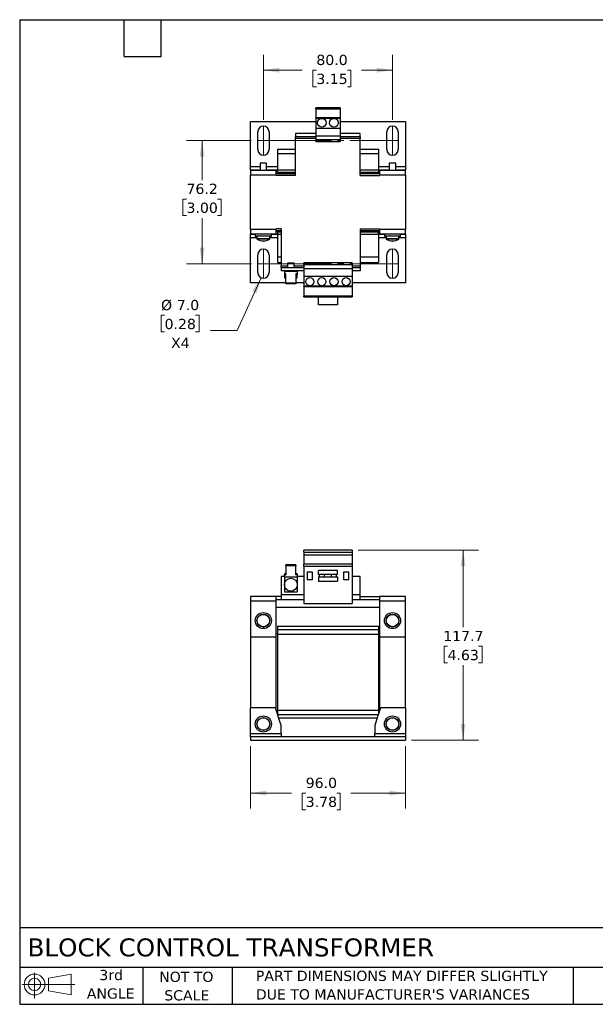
# Model space of a CAD drawing. Header units: millimetres. Extents: x 19 to 819, y 19 to 629.
# Tile 1 of 2: x 19 to 376, y 19 to 629. Entities that reach past the tile are written whole.
import ezdxf

# ---------------------------------------------------------------- set-up
doc = ezdxf.new("R2010")
doc.units = ezdxf.units.MM
doc.header["$LTSCALE"] = 3
doc.linetypes.add('SLD-Center', pattern=[19.05, 15.24, -1.27, 1.27, -1.27])
doc.linetypes.add('SLD-Solid', pattern=[0])
doc.layers.add('TEXT', color=140, linetype='SLD-Solid', lineweight=25)
doc.styles.add('SLDTEXTSTYLE0', font='VERDANA.TTF')
doc.dimstyles.new('SLDDIMSTYLE0', dxfattribs={"dimtxt": 6.474023, "dimasz": 9.906, "dimexe": 0, "dimexo": 0.0625, "dimgap": 1.618506, "dimtad": 0, "dimtih": 1, "dimtoh": 1, "dimrnd": 1e-09, "dimzin": 4, "dimdsep": 46, "dimtxsty": 'SLDTEXTSTYLE0', "dimsah": 1, "dimcen": 0.09, "dimadec": 0, "dimazin": 1, "dimtfac": 1, "dimtofl": 0, "dimtmove": 0, "dimatfit": 3, "dimfxl": 0, "dimfrac": 2, "dimtolj": 1, "dimtzin": 12, "dimarcsym": 0})
doc.dimstyles.new('SLDDIMSTYLE1', dxfattribs={"dimtxt": 6.474023, "dimasz": 9.906, "dimexe": 0, "dimexo": 0.0625, "dimgap": 1.618506, "dimtad": 0, "dimtih": 1, "dimtoh": 1, "dimrnd": 1e-09, "dimzin": 12, "dimdsep": 46, "dimtxsty": 'SLDTEXTSTYLE0', "dimsah": 1, "dimcen": 0.09, "dimadec": 0, "dimazin": 3, "dimtfac": 1, "dimtofl": 0, "dimtmove": 0, "dimatfit": 3, "dimfxl": 0, "dimfrac": 2, "dimtolj": 1, "dimtzin": 12, "dimarcsym": 0})
doc.dimstyles.new('SLDDIMSTYLE3', dxfattribs={"dimtxt": 6.474023, "dimasz": 9.906, "dimexe": 0, "dimexo": 0.0625, "dimgap": 1.618506, "dimtad": 0, "dimtih": 1, "dimtoh": 1, "dimrnd": 1e-09, "dimzin": 4, "dimdsep": 46, "dimtxsty": 'SLDTEXTSTYLE0', "dimsah": 1, "dimcen": 0, "dimadec": 0, "dimazin": 1, "dimtfac": 1, "dimtofl": 0, "dimtmove": 0, "dimatfit": 3, "dimfxl": 0, "dimfrac": 2, "dimtolj": 1, "dimtzin": 12, "dimarcsym": 0})

# ---------------------------------------------------------------- blocks, each defined once
blk = doc.blocks.new('Block11')
at = {"color": 7, "linetype": 'SLD-Solid', "lineweight": 18}
for p, q in [((7.77, 15.93), (7.77, 0)), ((16.44, 12.5), (30.53, 15.1)), ((16.44, 4.79), (16.44, 12.5)), ((30.53, 15.1), (30.53, 2.19)), ((0, 8.65), (32.62, 8.65)), ((16.44, 4.79), (30.53, 2.19))]:
    blk.add_line(p, q, dxfattribs=at)
for radius in [6.45, 3.86]:
    blk.add_circle((7.77, 8.65), radius, dxfattribs=at)
blk = doc.blocks.new('Block12')
at = {"color": 7, "linetype": 'Continuous'}
blk.add_blockref('Block11', (0, 0), dxfattribs=at)
blk = doc.blocks.new('_D')
at = {"color": 7, "linetype": 'SLD-Solid', "lineweight": 0}
for p, q in [((162.03, 178.81), (162.03, 140.29)), ((258.03, 178.81), (258.03, 140.29)), ((162.03, 149.82), (187.49, 149.82)), ((196.27, 149.82), (194.09, 149.82)), ((194.09, 149.82), (194.09, 139.53)), ((215.5, 149.82), (217.68, 149.82)), ((217.68, 149.82), (217.68, 139.53)), ((258.03, 149.82), (224.28, 149.82)), ((194.09, 139.53), (196.27, 139.53)), ((217.68, 139.53), (215.5, 139.53))]:
    blk.add_line(p, q, dxfattribs=at)
at = {"color": 7, "linetype": 'SLD-Solid', "lineweight": 18}
for points in [[(162.03, 149.82), (171.93, 148.29), (171.93, 151.34)], [(258.03, 149.82), (248.12, 151.34), (248.12, 148.29)]]:
    blk.add_solid(points, dxfattribs=at)
at = {"color": 7, "linetype": 'SLD-Solid', "lineweight": 18, "char_height": 6.35, "attachment_point": 1, "style": 'SLDTEXTSTYLE0'}
for s, insert in [('96.0', (196.27, 159.33)), ('3.78', (196.27, 147.59))]:
    blk.add_mtext(s, dxfattribs=dict(at, insert=insert))
blk = doc.blocks.new('_D_1')
at = {"color": 7, "linetype": 'SLD-Solid', "lineweight": 0}
for p, q in [((228.84, 300.32), (303.28, 300.32)), ((293.75, 300.32), (293.75, 252.46)), ((284.14, 240.72), (281.96, 240.72)), ((281.96, 240.72), (281.96, 230.43)), ((303.37, 240.72), (305.55, 240.72)), ((305.55, 240.72), (305.55, 230.43)), ((281.96, 230.43), (284.14, 230.43)), ((293.75, 182.62), (293.75, 228.98)), ((305.55, 230.43), (303.37, 230.43)), ((261.84, 182.62), (303.28, 182.62))]:
    blk.add_line(p, q, dxfattribs=at)
at = {"color": 7, "linetype": 'SLD-Solid', "lineweight": 18}
for points in [[(293.75, 300.32), (292.23, 290.42), (295.28, 290.42)], [(293.75, 182.62), (295.28, 192.53), (292.23, 192.53)]]:
    blk.add_solid(points, dxfattribs=at)
at = {"color": 7, "linetype": 'SLD-Solid', "lineweight": 18, "char_height": 6.35, "attachment_point": 1, "style": 'SLDTEXTSTYLE0'}
for s, insert in [('117.7', (281.44, 250.23)), ('4.63', (284.14, 238.49))]:
    blk.add_mtext(s, dxfattribs=dict(at, insert=insert))
blk = doc.blocks.new('_D_7')
at = {"color": 7, "linetype": 'SLD-Solid', "lineweight": 0}
for p, q in [((162.71, 553.77), (122.5, 553.77)), ((132.03, 553.77), (132.03, 529.35)), ((122.41, 517.61), (120.23, 517.61)), ((120.23, 517.61), (120.23, 507.32)), ((141.65, 517.61), (143.82, 517.61)), ((143.82, 517.61), (143.82, 507.32)), ((120.23, 507.32), (122.41, 507.32)), ((143.82, 507.32), (141.65, 507.32)), ((132.03, 477.57), (132.03, 505.87)), ((162.71, 477.57), (122.5, 477.57))]:
    blk.add_line(p, q, dxfattribs=at)
at = {"color": 7, "linetype": 'SLD-Solid', "lineweight": 18}
for points in [[(132.03, 553.77), (130.5, 543.86), (133.55, 543.86)], [(132.03, 477.57), (133.55, 487.47), (130.5, 487.47)]]:
    blk.add_solid(points, dxfattribs=at)
at = {"color": 7, "linetype": 'SLD-Solid', "lineweight": 18, "char_height": 6.35, "attachment_point": 1, "style": 'SLDTEXTSTYLE0'}
for s, insert in [('76.2', (122.41, 527.13)), ('3.00', (122.41, 515.39))]:
    blk.add_mtext(s, dxfattribs=dict(at, insert=insert))
blk = doc.blocks.new('_D_8')
at = {"color": 7, "linetype": 'SLD-Solid', "lineweight": 0}
for p, q in [((170.02, 566.58), (170.02, 606.94)), ((250.03, 566.58), (250.03, 606.94)), ((170.02, 597.41), (194.09, 597.41)), ((202.86, 597.41), (200.69, 597.41)), ((200.69, 597.41), (200.69, 587.12)), ((222.1, 597.41), (224.27, 597.41)), ((224.27, 597.41), (224.27, 587.12)), ((250.03, 597.41), (230.87, 597.41)), ((200.69, 587.12), (202.86, 587.12)), ((224.27, 587.12), (222.1, 587.12))]:
    blk.add_line(p, q, dxfattribs=at)
at = {"color": 7, "linetype": 'SLD-Solid', "lineweight": 18}
for points in [[(170.02, 597.41), (179.93, 595.89), (179.93, 598.94)], [(250.03, 597.41), (240.13, 598.94), (240.13, 595.89)]]:
    blk.add_solid(points, dxfattribs=at)
at = {"color": 7, "linetype": 'SLD-Solid', "lineweight": 18, "char_height": 6.35, "attachment_point": 1, "style": 'SLDTEXTSTYLE0'}
for s, insert in [('80.0', (202.86, 606.93)), ('3.15', (202.86, 595.19))]:
    blk.add_mtext(s, dxfattribs=dict(at, insert=insert))
blk = doc.blocks.new('_D_9')
at = {"color": 7, "linetype": 'SLD-Solid', "lineweight": 0}
for p, q in [((168.58, 468.88), (153.84, 436.25)), ((108.82, 445.65), (106.65, 445.65)), ((106.65, 445.65), (106.65, 435.37)), ((128.06, 445.65), (130.24, 445.65)), ((130.24, 445.65), (130.24, 435.37)), ((106.65, 435.37), (108.82, 435.37)), ((130.24, 435.37), (128.06, 435.37)), ((153.84, 436.25), (137.17, 436.25))]:
    blk.add_line(p, q, dxfattribs=at)
at = {"color": 7, "linetype": 'SLD-Solid', "lineweight": 18}
blk.add_solid([(168.58, 468.88), (163.11, 460.48), (165.89, 459.22)], dxfattribs=at)
at = {"color": 7, "linetype": 'SLD-Solid', "lineweight": 18, "char_height": 6.35, "attachment_point": 1, "style": 'SLDTEXTSTYLE0'}
for s, insert in [('%%c', (106.63, 455.17)), ('7.0', (116.4, 455.17)), ('0.28', (108.82, 443.43)), ('X4', (112.85, 431.69))]:
    blk.add_mtext(s, dxfattribs=dict(at, insert=insert))

msp = doc.modelspace()

# ---------------------------------------------------------------- linework, layer by layer
for p, q in [((217.526, 574.165), (202.526, 574.165)), ((202.526, 573.561), (202.526, 574.165)), ((202.526, 573.561), (217.526, 573.561)), ((202.526, 573.561), (202.526, 567.915)), ((217.526, 574.165), (217.526, 573.561)), ((217.526, 573.561), (217.526, 567.915)), ((217.526, 567.915), (202.526, 567.915)), ((202.526, 567.686), (202.526, 567.915)), ((202.526, 567.686), (217.526, 567.686)), ((202.526, 567.686), (202.526, 561.515)), ((217.526, 567.915), (217.526, 567.686)), ((217.526, 567.686), (217.526, 561.515)), ((162.026, 565.665), (202.526, 565.665)), ((162.026, 537.665), (162.026, 565.665)), ((202.526, 561.515), (217.526, 561.515)), ((202.526, 561.515), (202.526, 556.665)), ((217.526, 565.665), (258.026, 565.665)), ((217.526, 561.515), (217.526, 556.665)), ((258.026, 565.665), (258.026, 537.665)), ((166.521, 548.265), (166.521, 559.265)), ((173.521, 559.265), (173.521, 548.265)), ((190.026, 558.165), (190.026, 556.165)), ((202.526, 558.165), (190.026, 558.165)), ((202.526, 556.165), (190.026, 556.165)), ((190.026, 555.165), (190.026, 556.165)), ((202.526, 555.165), (190.026, 555.165)), ((190.026, 532.165), (190.026, 555.165)), ((202.526, 556.665), (217.526, 556.665)), ((202.526, 556.665), (202.526, 554.165)), ((230.026, 558.165), (217.526, 558.165)), ((217.526, 556.665), (217.526, 554.165)), ((230.026, 556.165), (217.526, 556.165)), ((230.026, 555.165), (217.526, 555.165)), ((230.026, 556.165), (230.026, 558.165)), ((230.026, 556.165), (230.026, 555.165)), ((230.026, 532.165), (230.026, 555.165)), ((246.531, 548.265), (246.531, 559.265)), ((253.531, 559.265), (253.531, 548.265)), ((217.526, 554.165), (202.526, 554.165)), ((202.526, 553.182), (202.526, 554.165)), ((202.526, 553.182), (217.526, 553.182)), ((217.526, 554.165), (217.526, 553.182)), ((178.726, 548.407), (190.026, 548.407)), ((178.726, 548.407), (178.726, 545.515)), ((190.026, 545.515), (178.726, 545.515)), ((178.726, 545.515), (178.726, 535.515)), ((230.026, 548.407), (241.326, 548.407)), ((241.326, 545.515), (230.026, 545.515)), ((241.326, 548.407), (241.326, 545.515)), ((241.326, 545.515), (241.326, 535.515)), ((162.026, 535.665), (162.026, 537.665)), ((162.026, 537.665), (168.026, 537.665)), ((168.026, 539.815), (168.026, 535.515)), ((172.026, 539.815), (168.026, 539.815)), ((172.026, 535.515), (172.026, 539.815)), ((172.026, 537.665), (178.726, 537.665)), ((241.326, 537.665), (248.026, 537.665)), ((248.026, 539.815), (248.026, 535.515)), ((252.026, 539.815), (248.026, 539.815)), ((252.026, 535.515), (252.026, 539.815)), ((252.026, 537.665), (258.026, 537.665)), ((258.026, 537.665), (258.026, 535.665)), ((162.026, 535.665), (168.026, 535.665)), ((162.026, 535.515), (162.026, 535.665)), ((162.026, 535.515), (178.026, 535.515)), ((162.026, 535.515), (162.026, 532.515)), ((162.026, 498.815), (162.026, 532.515)), ((162.026, 532.515), (178.026, 532.515)), ((172.026, 535.665), (177.526, 535.665)), ((177.526, 535.515), (177.526, 535.665)), ((177.526, 535.665), (178.726, 535.665)), ((178.026, 532.515), (178.026, 535.515)), ((178.026, 533.665), (178.726, 533.665)), ((190.026, 533.415), (178.026, 533.415)), ((178.026, 532.515), (178.026, 532.165)), ((190.026, 532.165), (178.026, 532.165)), ((190.026, 535.515), (178.726, 535.515)), ((178.726, 534.215), (178.726, 535.515)), ((178.726, 534.215), (190.026, 534.215)), ((178.726, 534.215), (178.726, 533.515)), ((178.726, 533.515), (190.026, 533.515)), ((178.726, 533.515), (178.726, 533.415)), ((241.326, 535.515), (230.026, 535.515)), ((230.026, 534.215), (241.326, 534.215)), ((230.026, 533.515), (241.326, 533.515)), ((242.026, 533.415), (230.026, 533.415)), ((230.026, 532.165), (242.026, 532.165)), ((241.326, 535.665), (242.526, 535.665)), ((241.326, 535.515), (241.326, 534.215)), ((241.326, 534.215), (241.326, 533.515)), ((241.326, 533.665), (242.026, 533.665)), ((241.326, 533.515), (241.326, 533.415)), ((242.026, 535.515), (258.026, 535.515)), ((242.026, 535.515), (242.026, 532.515)), ((242.026, 532.515), (242.026, 532.165)), ((242.026, 532.515), (258.026, 532.515)), ((242.526, 535.665), (248.026, 535.665)), ((242.526, 535.515), (242.526, 535.665)), ((252.026, 535.665), (258.026, 535.665)), ((258.026, 535.665), (258.026, 535.515)), ((258.026, 532.515), (258.026, 535.515)), ((258.026, 532.515), (258.026, 498.815)), ((178.026, 498.815), (162.026, 498.815)), ((162.026, 498.815), (162.026, 495.815)), ((178.026, 495.815), (162.026, 495.815)), ((162.026, 495.665), (162.026, 495.815)), ((165.026, 495.665), (162.026, 495.665)), ((162.026, 493.665), (162.026, 495.665)), ((165.026, 495.815), (165.026, 494.815)), ((165.026, 494.815), (165.026, 494.665)), ((165.026, 494.815), (175.026, 494.815)), ((165.026, 494.665), (166.026, 494.665)), ((166.026, 494.815), (166.026, 493.271)), ((174.026, 493.271), (174.026, 494.815)), ((174.026, 494.665), (175.026, 494.665)), ((175.026, 494.815), (175.026, 495.815)), ((177.526, 495.665), (175.026, 495.665)), ((175.026, 494.665), (175.026, 494.815)), ((177.526, 495.815), (177.526, 495.665)), ((178.726, 495.665), (177.526, 495.665)), ((178.026, 498.815), (178.026, 499.165)), ((181.026, 499.165), (178.026, 499.165)), ((178.026, 495.815), (178.026, 498.815)), ((181.026, 497.915), (178.026, 497.915)), ((178.726, 497.665), (178.026, 497.665)), ((178.726, 497.915), (178.726, 497.815)), ((178.726, 497.815), (181.026, 497.815)), ((178.726, 497.815), (178.726, 497.115)), ((181.026, 497.115), (178.726, 497.115)), ((178.726, 497.115), (178.726, 495.815)), ((178.726, 495.815), (181.026, 495.815)), ((178.726, 495.815), (178.726, 481.815)), ((181.026, 499.165), (181.026, 476.165)), ((230.026, 499.165), (242.026, 499.165)), ((230.026, 499.165), (230.026, 476.165)), ((242.026, 497.915), (230.026, 497.915)), ((230.026, 497.815), (241.326, 497.815)), ((241.326, 497.115), (230.026, 497.115)), ((230.026, 495.815), (241.326, 495.815)), ((241.326, 497.915), (241.326, 497.815)), ((241.326, 497.815), (241.326, 497.115)), ((242.026, 497.665), (241.326, 497.665)), ((241.326, 495.815), (241.326, 497.115)), ((241.326, 495.815), (241.326, 481.815)), ((242.526, 495.665), (241.326, 495.665)), ((242.026, 498.815), (242.026, 499.165)), ((258.026, 498.815), (242.026, 498.815)), ((242.026, 498.815), (242.026, 495.815)), ((258.026, 495.815), (242.026, 495.815)), ((242.526, 495.815), (242.526, 495.665)), ((245.026, 495.665), (242.526, 495.665)), ((245.026, 495.815), (245.026, 494.815)), ((245.026, 494.815), (245.026, 494.665)), ((245.026, 494.815), (255.026, 494.815)), ((245.026, 494.665), (246.026, 494.665)), ((246.026, 494.815), (246.026, 493.271)), ((254.026, 493.271), (254.026, 494.815)), ((254.026, 494.665), (255.026, 494.665)), ((255.026, 494.815), (255.026, 495.815)), ((258.026, 495.665), (255.026, 495.665)), ((255.026, 494.665), (255.026, 494.815)), ((258.026, 495.815), (258.026, 498.815)), ((258.026, 495.815), (258.026, 495.665)), ((258.026, 495.665), (258.026, 493.665)), ((162.026, 465.665), (162.026, 493.665)), ((166.026, 493.665), (162.026, 493.665)), ((166.026, 493.271), (166.026, 493.121)), ((166.026, 493.271), (174.026, 493.271)), ((166.026, 493.121), (166.059, 493.121)), ((166.173, 492.981), (173.88, 492.981)), ((166.173, 492.831), (166.385, 492.831)), ((173.667, 492.831), (173.88, 492.831)), ((173.994, 493.121), (174.026, 493.121)), ((178.726, 493.665), (174.026, 493.665)), ((174.026, 493.121), (174.026, 493.271)), ((246.026, 493.665), (241.326, 493.665)), ((246.026, 493.271), (246.026, 493.121)), ((246.026, 493.271), (254.026, 493.271)), ((246.026, 493.121), (246.059, 493.121)), ((246.173, 492.981), (253.88, 492.981)), ((246.173, 492.831), (246.385, 492.831)), ((253.667, 492.831), (253.88, 492.831)), ((253.994, 493.121), (254.026, 493.121)), ((258.026, 493.665), (254.026, 493.665)), ((254.026, 493.121), (254.026, 493.271)), ((258.026, 493.665), (258.026, 465.665)), ((166.521, 472.065), (166.521, 483.065)), ((173.521, 483.065), (173.521, 472.065)), ((178.726, 481.815), (181.026, 481.815)), ((178.726, 481.815), (178.726, 478.415)), ((230.026, 481.815), (241.326, 481.815)), ((241.326, 481.815), (241.326, 478.415)), ((246.531, 472.065), (246.531, 483.065)), ((253.531, 483.065), (253.531, 472.065)), ((178.726, 478.415), (181.026, 478.415)), ((181.026, 475.165), (181.026, 476.165)), ((181.026, 476.165), (185.026, 476.165)), ((185.026, 477.865), (185.026, 475.165)), ((187.026, 477.865), (185.026, 477.865)), ((189.026, 477.865), (187.026, 477.865)), ((189.026, 475.165), (189.026, 477.865)), ((189.026, 476.165), (195.026, 476.165)), ((225.026, 478.148), (195.026, 478.148)), ((195.026, 477.165), (195.026, 478.148)), ((195.026, 477.165), (225.026, 477.165)), ((195.026, 477.165), (195.026, 474.665)), ((225.026, 478.148), (225.026, 477.165)), ((225.026, 477.165), (225.026, 474.665)), ((225.026, 476.165), (230.026, 476.165)), ((230.026, 478.415), (241.326, 478.415)), ((230.026, 476.165), (230.026, 475.165)), ((181.026, 475.165), (195.026, 475.165)), ((181.026, 475.165), (181.026, 473.165)), ((195.026, 473.165), (181.026, 473.165)), ((183.026, 473.165), (183.026, 472.665)), ((183.026, 472.665), (183.026, 471.251)), ((191.026, 472.665), (183.026, 472.665)), ((183.876, 471.251), (183.026, 471.251)), ((183.026, 471.251), (183.026, 470.685)), ((183.026, 470.685), (183.026, 468.765)), ((183.026, 470.685), (183.876, 470.685)), ((183.876, 465.594), (183.876, 471.251)), ((191.026, 471.251), (190.176, 471.251)), ((190.176, 471.251), (190.176, 465.594)), ((191.026, 470.685), (190.176, 470.685)), ((191.026, 472.665), (191.026, 473.165)), ((191.026, 472.665), (191.026, 471.251)), ((191.026, 471.251), (191.026, 470.685)), ((191.026, 468.765), (191.026, 470.685)), ((195.026, 474.665), (225.026, 474.665)), ((195.026, 474.665), (195.026, 469.815)), ((195.026, 469.815), (225.026, 469.815)), ((195.026, 469.815), (195.026, 463.645)), ((225.026, 475.165), (230.026, 475.165)), ((225.026, 474.665), (225.026, 469.815)), ((230.026, 473.165), (225.026, 473.165)), ((225.026, 469.815), (225.026, 463.645)), ((230.026, 475.165), (230.026, 473.165)), ((183.876, 465.665), (162.026, 465.665)), ((183.026, 468.765), (183.876, 468.765)), ((190.176, 465.594), (183.876, 465.594)), ((183.876, 465.029), (183.876, 465.594)), ((190.176, 465.029), (183.876, 465.029)), ((190.176, 468.765), (191.026, 468.765)), ((195.026, 465.665), (190.176, 465.665)), ((190.176, 465.594), (190.176, 465.029)), ((225.026, 463.645), (195.026, 463.645)), ((195.026, 463.415), (195.026, 463.645)), ((195.026, 463.415), (225.026, 463.415)), ((195.026, 463.415), (195.026, 457.769)), ((258.026, 465.665), (225.026, 465.665)), ((225.026, 463.645), (225.026, 463.415)), ((225.026, 463.415), (225.026, 457.769)), ((195.026, 457.769), (225.026, 457.769)), ((195.026, 457.165), (195.026, 457.769)), ((225.026, 457.769), (225.026, 457.165)), ((195.026, 457.165), (225.026, 457.165)), ((204.176, 452.165), (204.176, 457.165)), ((215.876, 452.165), (204.176, 452.165)), ((215.876, 457.165), (215.876, 452.165)), ((225.026, 300.322), (195.026, 300.322)), ((195.026, 299.022), (195.026, 300.322)), ((195.026, 299.022), (225.026, 299.022)), ((195.026, 299.022), (195.026, 297.168)), ((225.026, 300.322), (225.026, 299.022)), ((225.026, 299.022), (225.026, 297.168)), ((225.026, 297.168), (195.026, 297.168)), ((195.026, 297.168), (195.026, 291.508)), ((225.026, 297.168), (225.026, 291.508)), ((190.176, 291.143), (183.876, 291.143)), ((183.876, 290.577), (183.876, 291.143)), ((190.176, 290.577), (183.876, 290.577)), ((183.876, 290.577), (183.876, 284.921)), ((190.176, 291.143), (190.176, 290.577)), ((190.176, 284.921), (190.176, 290.577)), ((225.026, 291.508), (195.026, 291.508)), ((195.026, 290.308), (195.026, 291.508)), ((195.026, 290.308), (225.026, 290.308)), ((195.026, 290.308), (195.026, 267.208)), ((200.426, 286.622), (197.126, 286.622)), ((197.126, 286.622), (197.126, 282.122)), ((200.426, 282.122), (200.426, 286.622)), ((204.176, 285.098), (204.176, 287.698)), ((215.876, 287.698), (204.176, 287.698)), ((215.876, 285.098), (215.876, 287.698)), ((222.926, 286.622), (219.626, 286.622)), ((219.626, 286.622), (219.626, 282.122)), ((222.926, 282.122), (222.926, 286.622)), ((225.026, 291.508), (225.026, 290.308)), ((225.026, 290.308), (225.026, 267.208)), ((181.026, 283.822), (181.026, 272.622)), ((183.026, 283.822), (181.026, 283.822)), ((183.026, 285.486), (183.026, 284.921)), ((183.876, 285.486), (183.026, 285.486)), ((183.026, 283.741), (183.026, 284.921)), ((183.026, 284.921), (183.876, 284.921)), ((183.026, 283.741), (191.026, 283.741)), ((183.026, 283.741), (183.026, 278.822)), ((191.026, 285.486), (190.176, 285.486)), ((191.026, 284.921), (190.176, 284.921)), ((191.026, 285.486), (191.026, 284.921)), ((191.026, 284.921), (191.026, 283.741)), ((195.026, 283.822), (191.026, 283.822)), ((191.026, 283.741), (191.026, 278.822)), ((197.126, 282.122), (200.426, 282.122)), ((215.876, 285.098), (204.176, 285.098)), ((204.176, 283.698), (215.876, 283.698)), ((204.176, 283.698), (204.176, 281.098)), ((204.176, 281.098), (215.876, 281.098)), ((204.626, 285.098), (204.626, 283.698)), ((207.926, 283.698), (207.926, 285.098)), ((212.126, 285.098), (212.126, 283.698)), ((215.426, 283.698), (215.426, 285.098)), ((215.876, 283.698), (215.876, 281.098)), ((219.626, 282.122), (222.926, 282.122)), ((230.026, 283.822), (225.026, 283.822)), ((230.026, 272.622), (230.026, 283.822)), ((183.026, 278.822), (183.026, 274.322)), ((183.026, 274.322), (191.026, 274.322)), ((191.026, 278.822), (191.026, 274.322)), ((162.026, 271.622), (162.026, 268.622)), ((178.026, 271.622), (162.026, 271.622)), ((178.026, 268.622), (162.026, 268.622)), ((162.026, 268.622), (162.026, 246.622)), ((178.026, 268.622), (178.026, 271.622)), ((181.026, 271.622), (178.026, 271.622)), ((178.026, 269.622), (181.026, 269.622)), ((178.026, 246.622), (178.026, 268.622)), ((195.026, 272.622), (181.026, 272.622)), ((181.026, 272.622), (181.026, 269.622)), ((181.026, 269.622), (195.026, 269.622)), ((230.026, 272.622), (225.026, 272.622)), ((225.026, 269.622), (230.026, 269.622)), ((230.026, 269.622), (230.026, 272.622)), ((230.026, 271.622), (242.026, 271.622)), ((230.026, 269.622), (242.026, 269.622)), ((242.026, 271.622), (242.026, 268.622)), ((258.026, 271.622), (242.026, 271.622)), ((258.026, 268.622), (242.026, 268.622)), ((242.026, 268.622), (242.026, 246.622)), ((258.026, 268.622), (258.026, 271.622)), ((258.026, 246.622), (258.026, 268.622)), ((242.026, 264.622), (178.026, 264.622)), ((195.026, 267.208), (225.026, 267.208)), ((178.726, 253.121), (241.326, 253.121)), ((178.726, 253.121), (178.726, 250.821)), ((241.326, 250.821), (178.726, 250.821)), ((178.726, 250.821), (178.726, 248.121)), ((241.326, 253.121), (241.326, 250.821)), ((241.326, 250.821), (241.326, 248.121)), ((162.026, 246.622), (178.026, 246.622)), ((162.026, 246.622), (162.026, 202.621)), ((178.026, 248.621), (178.726, 248.621)), ((178.026, 201.05), (178.026, 246.622)), ((178.726, 248.121), (241.326, 248.121)), ((178.726, 248.121), (178.726, 201.121)), ((241.326, 248.621), (242.026, 248.621)), ((241.326, 248.121), (241.326, 201.121)), ((242.026, 246.622), (258.026, 246.622)), ((242.026, 246.622), (242.026, 201.05)), ((258.026, 202.621), (258.026, 246.622)), ((177.526, 202.621), (162.026, 202.621)), ((162.026, 186.621), (162.026, 202.621)), ((178.726, 198.85), (177.526, 202.621)), ((242.526, 202.621), (241.326, 198.85)), ((258.026, 202.621), (242.526, 202.621)), ((258.026, 202.621), (258.026, 186.621)), ((178.726, 200.621), (178.163, 200.621)), ((178.726, 201.121), (241.326, 201.121)), ((178.726, 201.121), (178.726, 198.45)), ((178.854, 198.45), (178.726, 198.45)), ((181.026, 191.621), (178.854, 198.45)), ((178.863, 198.421), (241.19, 198.421)), ((240.458, 196.121), (179.595, 196.121)), ((241.199, 198.45), (239.026, 191.621)), ((241.326, 198.45), (241.199, 198.45)), ((241.326, 201.121), (241.326, 198.45)), ((241.89, 200.621), (241.326, 200.621)), ((181.026, 186.621), (181.026, 191.621)), ((239.026, 191.621), (239.026, 186.621)), ((162.026, 186.621), (181.026, 186.621)), ((162.026, 184.621), (162.026, 186.621)), ((162.026, 184.621), (162.026, 182.621)), ((258.026, 184.621), (162.026, 184.621)), ((181.026, 186.621), (181.026, 184.621)), ((239.026, 186.621), (258.026, 186.621)), ((239.026, 184.621), (239.026, 186.621)), ((258.026, 186.621), (258.026, 184.621)), ((258.026, 184.621), (258.026, 182.621)), ((162.026, 182.621), (258.026, 182.621))]:
    msp.add_line(p, q)
at = {"color": 7, "linetype": 'SLD-Center', "lineweight": 18}
for p, q in [((170.021, 562.765), (170.021, 544.765)), ((250.031, 562.765), (250.031, 544.765)), ((166.521, 553.765), (253.531, 553.765)), ((170.021, 486.565), (170.021, 468.565)), ((250.031, 486.565), (250.031, 468.565)), ((166.521, 477.565), (253.531, 477.565))]:
    msp.add_line(p, q, dxfattribs=at)
for centre, radius in [((206.276, 564.865), 2.7), ((213.776, 564.865), 2.7), ((198.776, 466.465), 2.5), ((206.276, 466.465), 2.5), ((213.776, 466.465), 2.5), ((221.276, 466.465), 2.5), ((187.026, 278.822), 4), ((170.026, 256.622), 5), ((170.026, 256.622), 4), ((170.026, 256.622), 3.853), ((250.026, 256.622), 5), ((250.026, 256.622), 4), ((250.026, 256.622), 3.853), ((170.026, 192.621), 5), ((170.026, 192.621), 4), ((170.026, 192.621), 3.853), ((250.026, 192.621), 5), ((250.026, 192.621), 4), ((250.026, 192.621), 3.853)]:
    msp.add_circle(centre, radius)
for centre, radius, start, end in [((170.021, 559.265), 3.5, 0, 180), ((250.031, 559.265), 3.5, 0, 180), ((170.021, 548.265), 3.5, 180, 0), ((250.031, 548.265), 3.5, 180, 0), ((166.386, 493.271), 0.36, 180, 233.641632), ((166.386, 493.121), 0.36, 180, 233.641632), ((170.026, 498.215), 6.5, 233.641632, 306.358368), ((170.026, 498.065), 6.5, 233.641632, 270), ((170.026, 498.065), 6.5, 270, 306.358368), ((173.666, 493.271), 0.36, 306.358368, 0), ((173.666, 493.121), 0.36, 306.358368, 0), ((246.386, 493.271), 0.36, 180, 233.641632), ((246.386, 493.121), 0.36, 180, 233.641632), ((250.026, 498.215), 6.5, 233.641632, 306.358368), ((250.026, 498.065), 6.5, 233.641632, 270), ((250.026, 498.065), 6.5, 270, 306.358368), ((253.666, 493.271), 0.36, 306.358368, 0), ((253.666, 493.121), 0.36, 306.358368, 0), ((170.021, 483.065), 3.5, 0, 180), ((250.031, 483.065), 3.5, 0, 180), ((170.021, 472.065), 3.5, 180, 0), ((250.031, 472.065), 3.5, 180, 0)]:
    msp.add_arc(centre, radius, start, end)
at = {"layer": 'TEXT'}
for p, q in [((19.05, 628.65), (819.15, 628.65)), ((19.05, 628.65), (19.05, 19.05)), ((83.82, 605.79), (83.82, 628.65)), ((106.68, 605.79), (106.68, 628.65)), ((83.82, 605.79), (106.68, 605.79)), ((819.15, 66.378), (19.05, 66.378)), ((819.15, 41.91), (19.05, 41.91)), ((95.25, 41.91), (95.25, 19.05)), ((150.635, 41.91), (150.635, 19.05)), ((361.939, 41.91), (361.939, 19.05)), ((19.05, 19.05), (819.15, 19.05))]:
    msp.add_line(p, q, dxfattribs=at)

# ---------------------------------------------------------------- block references
msp.add_blockref('Block12', (20.514, 22.662), dxfattribs=at)

# ---------------------------------------------------------------- texts
at = {"layer": 'TEXT', "style": 'SLDTEXTSTYLE0'}
for s, insert, char_height, attachment_point in [('BLOCK CONTROL TRANSFORMER', (23.897, 59.834), 11.1125, 1), ('3rd', (75.74, 40.381), 6.35, 2), ('NOT TO', (122.305, 39.258), 6.35, 2), ('PART DIMENSIONS MAY DIFFER SLIGHTLY ', (165.358, 39.842), 6.35, 1), ('ANGLE', (75.447, 28.915), 6.35, 2), ('SCALE', (122.594, 27.791), 6.35, 2), ("DUE TO MANUFACTURER'S VARIANCES", (165.358, 28.376), 6.35, 1)]:
    msp.add_mtext(s, dxfattribs=dict(at, insert=insert, char_height=char_height, attachment_point=attachment_point))

# ---------------------------------------------------------------- dimensions: what is measured, and where the dimension line sits
at = {"color": 7, "linetype": 'SLD-Solid', "lineweight": 18}
dim = msp.add_linear_dim(base=(250.031, 597.411), p1=(170.021, 562.765), p2=(250.031, 562.765), dimstyle='SLDDIMSTYLE0', dxfattribs=at)
dim.commit()
dim.dimension.update_dxf_attribs({"geometry": '_D_8', "text_midpoint": (212.481, 597.411), "dimtype": 160})
for base, p1, p2, angle, dimstyle, picture, middle in [((132.026, 477.565), (166.521, 553.765), (166.521, 477.565), 90, 'SLDDIMSTYLE1', '_D_7', (132.026, 517.611)), ((293.754, 300.322), (258.026, 182.621), (225.026, 300.322), 90, 'SLDDIMSTYLE1', '_D_1', (293.754, 240.717)), ((258.026, 149.818), (162.026, 182.621), (258.026, 182.621), 0, 'SLDDIMSTYLE0', '_D', (205.885, 149.818))]:
    dim = msp.add_linear_dim(base=base, p1=p1, p2=p2, angle=angle, dimstyle=dimstyle, dxfattribs=at)
    dim.commit()
    dim.dimension.update_dxf_attribs({"geometry": picture, "text_midpoint": middle, "dimtype": 160})
dim = msp.add_diameter_dim_2p(p1=(171.462, 475.255), p2=(168.58, 468.876), text='<>\\PX4', dimstyle='SLDDIMSTYLE3', dxfattribs=at)
dim.commit()
dim.dimension.update_dxf_attribs({"geometry": '_D_9', "text_midpoint": (118.442, 439.599), "dimtype": 163})

doc.saveas('drawing.dxf')
